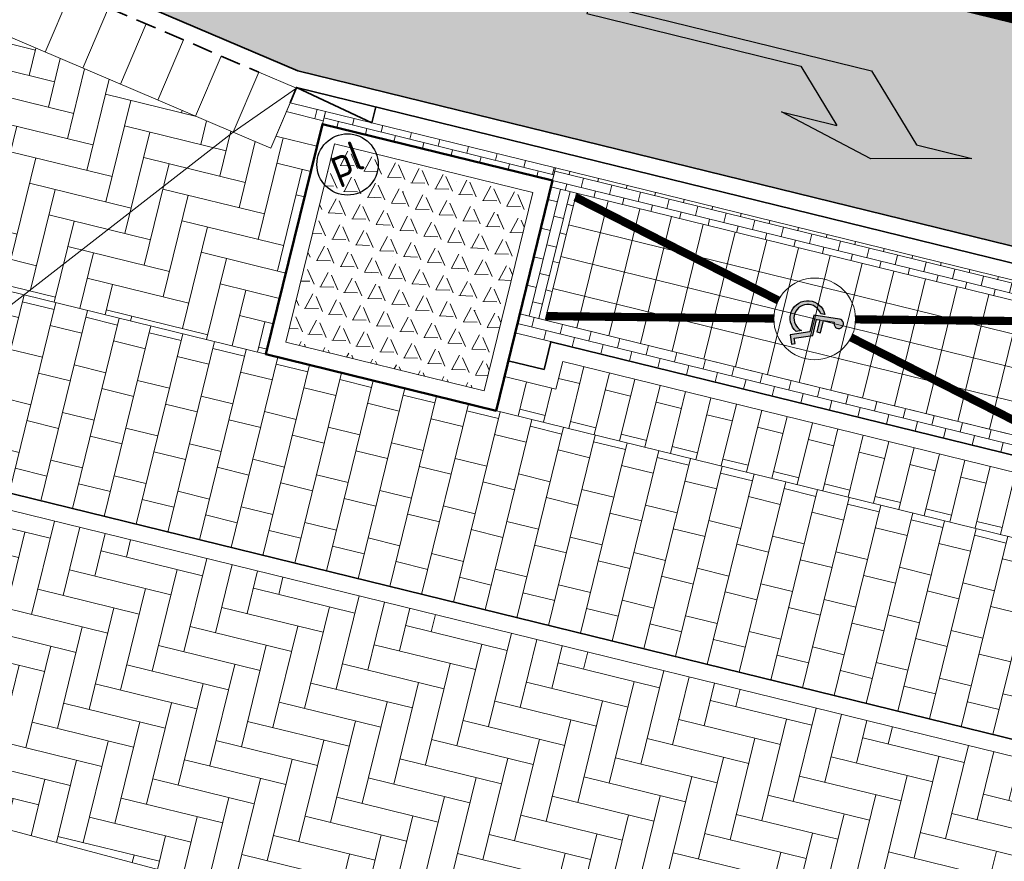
# Model space of a CAD drawing. Header units: metres. Extents: x 196674 to 197628, y 355499 to 356232.
# Tile 63 of 209: x 196966 to 196978, y 355723 to 355734. Entities that reach past the tile are written whole.
import ezdxf
from ezdxf.enums import TextEntityAlignment as Align

# ---------------------------------------------------------------- set-up
doc = ezdxf.new("R2010")
doc.units = ezdxf.units.M
doc.linetypes.add('DASHED2', pattern=[0.375, 0.25, -0.125])
doc.linetypes.add('VW-13_STREEP', pattern=[4, 1, -3])
doc.layers.get('0').update_dxf_attribs({"lineweight": 25})
for name, color, linetype, lineweight in [('N-WE-IE-MEUBILAIR-S-200', 7, 'Continuous', 25), ('N-WE-VH-KANTOPSLUITING_ACHTERKANTBAND-G', 50, 'Continuous', 18), ('N-WE-VH-KANTOPSLUITING_ELEMENT_INRIT-G', 210, 'Continuous', 18), ('N-WE-VH-KANTOPSLUITING_ELEMENT_INRIT_VOORKANT_BLOKKEN-G', 210, 'DASHED2', 35), ('N-WE-VH-MATERIAALGRENS-G', 7, 'Continuous', 13), ('N-WE-VH-OPENVERHARDING_TEGEL_400x400_PARKEERVAKKEN-A', 252, 'Continuous', 5)]:
    doc.layers.add(name, color=color, linetype=linetype, lineweight=lineweight)
for name, color, linetype, lineweight, true_color in [('N-WE-VH-GESLOTENVERHARDING_ASFALT_RIJBAAN-V', 7, 'Continuous', 5, 0xd6d6d6), ('N-WE-VH-GOOT-TEGEL_200x200-G', 7, 'Continuous', 35, 0x00a5a5), ('N-WE-VH-HALFVERHARDING_GEBONDEN_SPLIT-A', 7, 'Continuous', 5, 0xaab7a9), ('N-WE-VH-KANTOPSLUITING_GELEIDEBAND_50 200-G', 1, 'Continuous', 35, 0xff0000), ('N-WE-VH-KANTOPSLUITING_OPSLUITBAND_200X250-G', 7, 'Continuous', 50, 0x0029a5), ('N-WE-VH-KANTOPSLUITING_VERLOOPBAND_GELEIDEBAND_50 200_TROTTOIRBAND_180 200-G', 1, 'Continuous', 35, 0xff0000), ('N-WE-VH-OPENVERHARDING_STRAATBAKSTEEN_ROOD_ELLEBOOG_LINGE-A', 7, 'Continuous', 5, 0xdaaea0), ('N-WE-VH-OPENVERHARDING_STRAATBAKSTEEN_ROOD_ELLEBOOG_LINGE-INRITTEN-TUSSEN-RIJBAAN-FIETSPAD-A', 7, 'Continuous', 5, 0xdaaea0), ('N-WE-VH-OPENVERHARDING_STRAATBAKSTEEN_ROOD_HALFSTEENS-LINGE-A', 7, 'Continuous', 5, 0xdaaea0), ('N-WE-VH-OPENVERHARDING_STRAATBAKSTEEN_ROOD_STREKKEN-LINGE-A', 7, 'Continuous', 5, 0xdaaea0), ('N-WE-VH-OPENVERHARDING_TEGEL_200x300_FIETSPAD_ROOD-A', 7, 'Continuous', 5, 0xe04d68), ('N-WE-VW-MARKERING_LANGS_STREEP_13_045-G', 7, 'VW-13_STREEP', 13, 0xffffff), ('N-WE-VW-MARKERING_LANGS_STREEP_DOORGETROKKEN_010-G', 7, 'Continuous', 13, 0xffffff), ('N-WE-VW-MARKERING_PIJL-S', 7, 'Continuous', 25, 0xffffff)]:
    doc.layers.add(name, color=color, linetype=linetype, lineweight=lineweight, true_color=true_color)
doc.layers.add('N-WE-VH-HULPLIJN-G', color=40, linetype='Continuous', lineweight=5, plot=False)
doc.styles.add('NLCS-ISO', font='NLCS-ISO.ttf')

# ---------------------------------------------------------------- blocks, each defined once
blk = doc.blocks.new('*U123')
at = {"layer": 'N-WE-VH-KANTOPSLUITING_ELEMENT_INRIT-G', "ltscale": 0.2, "flags": 128}
for points in [[(16.5, 0), (16.5, -0.7999999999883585)], [(17, 0), (17, -0.7999999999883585)], [(17.5, 0), (17.5, -0.7999999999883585)], [(18, 0), (18, -0.7999999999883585)], [(18.5, 0), (18.5, -0.7999999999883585)], [(19, -0.7999999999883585), (19.5, 0)], [(19, 0), (19, -0.7999999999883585)], [(0.5, -0.7999999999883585), (19, -0.7999999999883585)]]:
    blk.add_lwpolyline(points, dxfattribs=at)
blk.add_lwpolyline([(19, -0.7999999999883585), (19.5, -0.7999999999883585), (19.5, 0), (19, 0)], close=True, dxfattribs=at)
at = {"layer": 'N-WE-VH-KANTOPSLUITING_ELEMENT_INRIT_VOORKANT_BLOKKEN-G', "flags": 128}
blk.add_lwpolyline([(0.5, 0), (19, 0)], dxfattribs=at)
blk = doc.blocks.new('N-SVW-MARKERING_PIJL_RA_5.0')
blk.add_hatch(color=256).paths.add_polyline_path([(3.295908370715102, -0.375), (2.6, -0.375), (3.800000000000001, -0.6750000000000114), (5, -0.375), (4.3, -0.375), (3.549999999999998, 0.375), (0, 0.375), (0, 0.2249999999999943), (2.695908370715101, 0.2249999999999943)])
for p, q in [((0, 0.375), (3.549999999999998, 0.375)), ((0, 0.375), (0, 0.2249999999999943)), ((3.549999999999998, 0.375), (4.3, -0.375)), ((0, 0.2249999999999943), (2.695908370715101, 0.2249999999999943)), ((2.695908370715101, 0.2249999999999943), (3.295908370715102, -0.375)), ((2.6, -0.375), (3.295908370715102, -0.375)), ((3.800000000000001, -0.6750000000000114), (2.6, -0.375)), ((5, -0.375), (3.8, -0.6750000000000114)), ((4.3, -0.375), (5, -0.375))]:
    blk.add_line(p, q)
blk = doc.blocks.new('N-SVW-MARKERING_SYMBOOL_MINDERVALIDE')
h = blk.add_hatch(color=256)
h.dxf.hatch_style = 1
edge = h.paths.add_edge_path()
edge.add_line((0.287907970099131, 0.4925545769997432), (-0.0163198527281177, 0.4925545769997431))
edge.add_line((-0.01631985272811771, 0.4925545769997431), (-0.02158222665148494, 0.5527198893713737))
edge.add_line((-0.02158222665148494, 0.5527198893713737), (0.2090622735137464, 0.5527198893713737))
edge.add_line((0.2090622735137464, 0.5527198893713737), (0.2090622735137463, 0.6227198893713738))
edge.add_line((0.2090622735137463, 0.6227198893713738), (-0.02770479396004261, 0.6227198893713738))
edge.add_line((-0.02770479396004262, 0.6227198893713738), (-0.04525297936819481, 0.8233502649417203))
edge.add_arc((-0.03432544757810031, 0.9112152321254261), 0.08854187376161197, 262.9106777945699, 544.9986685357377)
edge.add_line((-0.122530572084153, 0.9035003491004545), (-0.08046453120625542, 0.4225545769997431))
edge.add_line((-0.08046453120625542, 0.4225545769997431), (0.2403993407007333, 0.422554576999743))
edge.add_line((0.2403993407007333, 0.422554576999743), (0.3770460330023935, 0.07866898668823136))
edge.add_line((0.3770460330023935, 0.07866898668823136), (0.5402005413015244, 0.1435002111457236))
edge.add_line((0.5402005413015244, 0.1435002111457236), (0.5143512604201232, 0.2085526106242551))
edge.add_line((0.5143512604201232, 0.2085526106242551), (0.4162491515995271, 0.169570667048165))
edge.add_line((0.4162491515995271, 0.169570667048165), (0.287907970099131, 0.4925545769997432))
h = blk.add_hatch(color=256)
h.dxf.hatch_style = 1
edge = h.paths.add_edge_path()
edge.add_arc((1.249000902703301e-16, 0.3263172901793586), 0.2563172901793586, 122.4109707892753, 347.3893210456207)
edge.add_line((0.2501339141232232, 0.2703567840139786), (0.2884929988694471, 0.1738221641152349))
edge.add_arc((6.938893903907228e-17, 0.3263172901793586), 0.3263172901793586, 116.19820386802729, 332.13942264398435, ccw=False)
edge.add_line((-0.1440618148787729, 0.6191127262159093), (-0.1373831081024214, 0.5427068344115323))
for points in [[(0.287907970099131, 0.4925545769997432), (-0.01631985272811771, 0.4925545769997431), (-0.02158222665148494, 0.5527198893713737), (0.2090622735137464, 0.5527198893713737), (0.2090622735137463, 0.6227198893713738), (-0.02770479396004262, 0.6227198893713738), (-0.04525297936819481, 0.8233502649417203, 2.827362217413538), (-0.122530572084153, 0.9035003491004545), (-0.08046453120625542, 0.4225545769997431), (0.2403993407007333, 0.422554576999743), (0.3770460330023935, 0.07866898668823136), (0.5402005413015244, 0.1435002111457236), (0.5143512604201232, 0.2085526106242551), (0.4162491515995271, 0.169570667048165)], [(-0.1373831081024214, 0.5427068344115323, 1.496299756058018), (0.2501339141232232, 0.2703567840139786), (0.2884929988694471, 0.1738221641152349, -1.375639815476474), (-0.1440618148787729, 0.6191127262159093)]]:
    blk.add_lwpolyline(points, format="xyb", close=True)
blk = doc.blocks.new('SIE-MEUBILAIR_PAAL_POLLER-SO')
blk.add_circle((0, 0), 0.75)
at = {"style": 'NLCS-ISO'}
blk.add_text('pl', height=0.75, dxfattribs=at).set_placement((5.684341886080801e-14, 0.1291188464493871), align=Align.MIDDLE_CENTER)

msp = doc.modelspace()

# ---------------------------------------------------------------- hatches: boundary and pattern name
at = {"layer": 'N-WE-VH-GESLOTENVERHARDING_ASFALT_RIJBAAN-V'}
h = msp.add_hatch(color=256, dxfattribs=at)
h.dxf.hatch_style = 1
h.paths.add_polyline_path([(196948.952586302, 355754.5683464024), (196948.2972287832, 355751.8975775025), (196985.9216240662, 355742.665243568), (196985.0178448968, 355745.7185959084), (196984.9044531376, 355745.7464201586)])
edge = h.paths.add_edge_path()
edge.add_line((196949.8082533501, 355746.9962693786), (196947.3286284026, 355747.0690561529))
edge.add_line((196947.3286284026, 355747.0690561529), (196946.046566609, 355741.8442884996))
edge.add_line((196946.046566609, 355741.8442884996), (196951.4281986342, 355740.523735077))
edge.add_line((196951.4281986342, 355740.523735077), (196969.3175015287, 355732.890581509))
edge.add_line((196969.3175015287, 355732.890581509), (196990.3419258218, 355727.7315748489))
edge.add_line((196990.3419258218, 355727.7315748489), (196987.361887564, 355737.7994178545))
edge.add_arc((196989.2068408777, 355747.831174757), 10.19999996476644, 256.2130756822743, 259.57910803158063, ccw=False)
edge.add_line((196986.7760602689, 355737.9250501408), (196949.8082533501, 355746.9962693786))
edge = h.paths.add_edge_path()
edge.add_arc((197001.9665343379, 355735.4331866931), 1.200000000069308, 134.3917071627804, 256.2130756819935, ccw=False)
edge.add_arc((196994.2713751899, 355743.2935000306), 9.800000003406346, 314.3917071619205, 327.8953772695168)
edge.add_arc((197003.1657051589, 355737.7130973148), 0.6999999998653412, 76.21307567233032, 147.8953772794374, ccw=False)
edge.add_line((197003.3325234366, 355738.3929293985), (197003.9878809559, 355741.0636982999))
edge.add_line((197003.9878809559, 355741.0636982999), (196985.0178448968, 355745.7185959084))
edge.add_line((196985.0178448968, 355745.7185959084), (196985.9216240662, 355742.665243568))
edge.add_line((196985.9216240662, 355742.665243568), (196994.5532249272, 355740.5472076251))
edge.add_arc((196994.3864066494, 355739.8673755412), 0.7000000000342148, -56.96047541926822, 76.21307567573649, ccw=False)
edge.add_arc((196988.4550085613, 355751.5905466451), 13.83438277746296, 265.46806129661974, 297.1505713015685, ccw=False)
edge.add_line((196987.361887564, 355737.7994178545), (196990.3419258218, 355727.7315748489))
edge.add_line((196990.3419258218, 355727.7315748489), (196990.4553175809, 355727.7037505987))
edge.add_line((196990.4553175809, 355727.7037505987), (196999.5238381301, 355725.4785026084))
edge.add_line((196999.5238381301, 355725.4785026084), (197001.6805601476, 355734.2677602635))
at = {"layer": 'N-WE-VH-HALFVERHARDING_GEBONDEN_SPLIT-A'}
h = msp.add_hatch(dxfattribs=at)
h.set_pattern_fill('AVH-GRAVEL-SO', color=251, scale=0.3, angle=-13.7869243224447, pattern_type=2)
h.set_pattern_definition([(242.1768326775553, (1.023267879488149, 0.9474401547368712), (-0.2859741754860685, -1.165426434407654), [0.197909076, -4.74981768]), (113.7816676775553, (1.102633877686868, 0.7673372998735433), (-5.584217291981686, 12.49065720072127), [0.196814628, -19.484648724]), (358.3078326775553, (0.9308949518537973, 0.7724108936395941), (11.06078624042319, -0.2429148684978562), [0.171813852, -17.00957142]), (242.1768326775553, (1.314624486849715, 0.8759466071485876), (-0.2859741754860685, -1.165426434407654), [0.197909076, -4.74981768]), (113.7816676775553, (1.393990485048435, 0.6958437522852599), (-5.584217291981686, 12.49065720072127), [0.196814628, -19.484648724]), (358.3078326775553, (1.222251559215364, 0.7009173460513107), (11.06078624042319, -0.2429148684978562), [0.171813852, -17.00957142]), (358.3078326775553, (0.6395383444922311, 0.8439044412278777), (11.06078624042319, -0.2429148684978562), [0.171813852, -17.00957142]), (113.7816676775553, (0.8112772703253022, 0.8388308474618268), (-5.584217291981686, 12.49065720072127), [0.196814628, -19.484648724]), (242.1768326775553, (0.7319112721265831, 1.018933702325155), (-0.2859741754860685, -1.165426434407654), [0.197909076, -4.74981768]), (242.1768326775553, (0.4405546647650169, 1.090427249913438), (-0.2859741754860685, -1.165426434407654), [0.197909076, -4.74981768]), (113.7816676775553, (0.5199206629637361, 0.9103243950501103), (-5.584217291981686, 12.49065720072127), [0.196814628, -19.484648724]), (358.3078326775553, (0.348181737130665, 0.9153979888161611), (11.06078624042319, -0.2429148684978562), [0.171813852, -17.00957142]), (358.3078326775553, (0.160145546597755, 0.6526388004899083), (11.06078624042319, -0.2429148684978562), [0.171813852, -17.00957142]), (113.7816676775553, (0.3318844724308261, 0.6475652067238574), (-5.584217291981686, 12.49065720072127), [0.196814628, -19.484648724]), (242.1768326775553, (0.252518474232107, 0.8276680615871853), (-0.2859741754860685, -1.165426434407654), [0.197909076, -4.74981768]), (242.1768326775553, (0.5438750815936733, 0.7561745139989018), (-0.2859741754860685, -1.165426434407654), [0.197909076, -4.74981768]), (113.7816676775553, (0.6232410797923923, 0.5760716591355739), (-5.584217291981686, 12.49065720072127), [0.196814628, -19.484648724]), (358.3078326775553, (0.4515021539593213, 0.5811452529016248), (11.06078624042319, -0.2429148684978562), [0.171813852, -17.00957142]), (358.3078326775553, (1.034215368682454, 0.4381581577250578), (11.06078624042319, -0.2429148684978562), [0.171813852, -17.00957142]), (113.7816676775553, (1.205954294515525, 0.433084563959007), (-5.584217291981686, 12.49065720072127), [0.196814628, -19.484648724]), (242.1768326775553, (1.126588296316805, 0.6131874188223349), (-0.2859741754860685, -1.165426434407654), [0.197909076, -4.74981768]), (358.3078326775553, (0.7428587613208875, 0.5096517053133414), (11.06078624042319, -0.2429148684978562), [0.171813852, -17.00957142]), (113.7816676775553, (0.9145976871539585, 0.5045781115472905), (-5.584217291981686, 12.49065720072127), [0.196814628, -19.484648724]), (242.1768326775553, (0.8352316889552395, 0.6846809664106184), (-0.2859741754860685, -1.165426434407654), [0.197909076, -4.74981768]), (358.3078326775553, (0.205194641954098, 0.3326847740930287), (11.06078624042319, -0.2429148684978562), [0.171813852, -17.00957142]), (113.7816676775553, (0.376933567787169, 0.3276111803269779), (-5.584217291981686, 12.49065720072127), [0.196814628, -19.484648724]), (242.1768326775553, (0.29756756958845, 0.5077140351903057), (-0.2859741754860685, -1.165426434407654), [0.197909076, -4.74981768]), (242.1768326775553, (0.5889241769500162, 0.4362204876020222), (-0.2859741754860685, -1.165426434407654), [0.197909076, -4.74981768]), (113.7816676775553, (0.6682901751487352, 0.2561176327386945), (-5.584217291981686, 12.49065720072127), [0.196814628, -19.484648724]), (358.3078326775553, (0.4965512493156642, 0.2611912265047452), (11.06078624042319, -0.2429148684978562), [0.171813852, -17.00957142]), (358.3078326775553, (1.079264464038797, 0.1182041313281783), (11.06078624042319, -0.2429148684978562), [0.171813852, -17.00957142]), (113.7816676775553, (1.251003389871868, 0.1131305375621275), (-5.584217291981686, 12.49065720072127), [0.196814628, -19.484648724]), (242.1768326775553, (1.171637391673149, 0.2932333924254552), (-0.2859741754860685, -1.165426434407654), [0.197909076, -4.74981768]), (358.3078326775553, (0.7879078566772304, 0.1896976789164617), (11.06078624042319, -0.2429148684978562), [0.171813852, -17.00957142]), (113.7816676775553, (0.9596467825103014, 0.184624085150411), (-5.584217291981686, 12.49065720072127), [0.196814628, -19.484648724]), (242.1768326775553, (0.8802807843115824, 0.3647269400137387), (-0.2859741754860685, -1.165426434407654), [0.197909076, -4.74981768]), (242.1768326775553, (0.6922445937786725, 0.101967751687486), (-0.2859741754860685, -1.165426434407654), [0.197909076, -4.74981768]), (113.7816676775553, (0.7716105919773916, -0.0781351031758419), (-5.584217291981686, 12.49065720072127), [0.196814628, -19.484648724]), (358.3078326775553, (0.5998716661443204, -0.07306150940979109), (11.06078624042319, -0.2429148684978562), [0.171813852, -17.00957142]), (242.1768326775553, (0.9836012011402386, 0.03047420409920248), (-0.2859741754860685, -1.165426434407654), [0.197909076, -4.74981768]), (113.7816676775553, (1.062967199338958, -0.1496286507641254), (-5.584217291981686, 12.49065720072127), [0.196814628, -19.484648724]), (358.3078326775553, (0.8912282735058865, -0.1445550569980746), (11.06078624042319, -0.2429148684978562), [0.171813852, -17.00957142]), (358.3078326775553, (0.3085150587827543, -0.001567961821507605), (11.06078624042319, -0.2429148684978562), [0.171813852, -17.00957142]), (113.7816676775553, (0.4802539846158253, -0.006641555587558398), (-5.584217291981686, 12.49065720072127), [0.196814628, -19.484648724]), (242.1768326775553, (0.4008879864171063, 0.1734612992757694), (-0.2859741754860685, -1.165426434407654), [0.197909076, -4.74981768]), (242.1768326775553, (0.1095313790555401, 0.2449548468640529), (-0.2859741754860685, -1.165426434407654), [0.197909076, -4.74981768]), (113.7816676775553, (0.1888973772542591, 0.06485199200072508), (-5.584217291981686, 12.49065720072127), [0.196814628, -19.484648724]), (358.3078326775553, (0.01715845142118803, 0.06992558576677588), (11.06078624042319, -0.2429148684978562), [0.171813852, -17.00957142]), (49.64802467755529, (0.5746857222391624, 1.032801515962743), (-0.9144975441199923, 0.7769776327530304), [5.04e-07, -1.199999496]), (346.2130756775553, (0.4814522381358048, 1.055679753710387), (0.2859741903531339, 1.165426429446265), [0, -1.2]), (49.64802467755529, (0.5746857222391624, 1.032801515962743), (-0.9144975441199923, 0.7769776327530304), [5.04e-07, -1.199999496]), (346.2130756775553, (0.4814522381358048, 1.055679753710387), (0.2859741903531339, 1.165426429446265), [0, -1.2])])
h.paths.add_polyline_path([(196972.1937977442, 355731.4022451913), (196969.7657853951, 355731.9980798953), (196969.170037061, 355729.5702354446), (196971.5979180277, 355728.9743067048)])
at = {"layer": 'N-WE-VH-OPENVERHARDING_STRAATBAKSTEEN_ROOD_ELLEBOOG_LINGE-A', "true_color": 0xb05e45}
h = msp.add_hatch(dxfattribs=at)
h.set_pattern_fill('AVH-ROO_BSS_LINGEFRMT_ELLEBOOG', color=25, scale=4, angle=346.2130756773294, pattern_type=2)
h.set_pattern_definition([(346.2130756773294, (0, 0), (0.3870401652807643, 0.2345205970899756), [1.28, -0.64]), (256.2130756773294, (0.228779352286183, 0.9323411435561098), (0.3870401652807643, 0.2345205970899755), [1.28, -0.64])])
edge = h.paths.add_edge_path()
edge.add_line((196963.5024933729, 355728.0780413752), (196962.8205193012, 355728.2454156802))
edge.add_arc((196975.3557216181, 355779.3299061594), 52.59996639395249, 245.28000171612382, 256.21306635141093, ccw=False)
edge.add_arc((196975.355721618, 355779.3299061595), 52.59996639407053, 241.96651623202, 245.2800017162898, ccw=False)
edge.add_arc((196927.2290195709, 355688.9442122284), 49.79999999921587, 61.96651623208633, 63.4129687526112)
edge.add_line((196949.5173425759, 355733.4781392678), (196949.027964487, 355731.4841464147))
edge.add_arc((196927.2290198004, 355688.9442128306), 47.79999935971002, 60.03241416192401, 62.867816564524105, ccw=False)
edge.add_arc((196949.6070665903, 355727.7548165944), 2.999999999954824, -14.159324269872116, 60.03241416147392, ccw=False)
edge.add_line((196952.5159243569, 355727.0209593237), (196952.2901902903, 355726.1261963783))
edge.add_line((196952.2901902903, 355726.1261963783), (196952.774999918, 355726.0038868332))
edge.add_line((196952.774999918, 355726.0038868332), (196954.0884636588, 355725.6815870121))
edge.add_line((196954.0884636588, 355725.6815870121), (196954.1083629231, 355725.7626821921))
edge.add_line((196954.1083629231, 355725.7626821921), (196954.1045190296, 355725.7636254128))
edge.add_line((196954.1045190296, 355725.7636254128), (196954.2951684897, 355726.5405763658))
edge.add_line((196954.2951684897, 355726.5405763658), (196954.7807628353, 355726.4214204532))
edge.add_line((196954.7807628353, 355726.4214204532), (196959.6367062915, 355725.2298613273))
edge.add_line((196959.6367062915, 355725.2298613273), (196960.1223006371, 355725.1107054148))
edge.add_line((196960.1223006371, 355725.1107054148), (196967.6809182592, 355723.0974883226))
edge.add_line((196967.6809182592, 355723.0974883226), (196978.1048668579, 355720.3707893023))
edge.add_line((196978.1048668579, 355720.3707893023), (196978.7548335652, 355720.2546714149))
edge.add_line((196978.7548335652, 355720.2546714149), (196981.5043161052, 355719.5923294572))
edge.add_line((196981.5043161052, 355719.5923294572), (196982.5956795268, 355719.3156438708))
edge.add_line((196982.5956795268, 355719.3156438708), (196993.646, 355716.569))
edge.add_line((196993.646, 355716.569), (196992.3999124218, 355720.7788164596))
edge.add_arc((196942.6435372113, 355553.2098959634), 174.7999999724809, 73.4622235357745, 76.21066489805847)
edge.add_line((196984.307587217, 355722.9719262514), (196963.5024933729, 355728.0780413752))
at = {"layer": 'N-WE-VH-OPENVERHARDING_STRAATBAKSTEEN_ROOD_ELLEBOOG_LINGE-INRITTEN-TUSSEN-RIJBAAN-FIETSPAD-A', "true_color": 0xb05e45}
h = msp.add_hatch(dxfattribs=at)
h.set_pattern_fill('AVH-ROO_BSS_LINGEFRMT_ELLEBOOG', color=25, scale=4, angle=76.21307568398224, pattern_type=2)
h.set_pattern_definition([(76.21307568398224, (0, 0), (-0.2345205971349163, 0.3870401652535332), [1.28, -0.6399999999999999]), (346.2130756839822, (-0.9323411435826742, 0.2287793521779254), (-0.2345205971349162, 0.3870401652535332), [1.28, -0.64])])
edge = h.paths.add_edge_path()
edge.add_line((196951.5106239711, 355739.4013380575), (196951.0221988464, 355739.6097432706))
edge.add_line((196951.0221988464, 355739.6097432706), (196950.1520351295, 355736.0642223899))
edge.add_arc((196927.2290195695, 355688.9442122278), 52.40000000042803, 61.96651858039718, 64.05793324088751, ccw=False)
edge.add_arc((196975.3557337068, 355779.329937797), 50.00000000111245, 241.9665185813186, 256.2130698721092)
edge.add_line((196963.4401375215, 355730.770504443), (196968.9281243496, 355729.4236086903))
edge.add_line((196968.9281243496, 355729.4236086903), (196969.6192108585, 355732.2399834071))
edge.add_line((196969.6192108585, 355732.2399834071), (196969.6573294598, 355732.3953275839))
edge.add_line((196969.6573294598, 355732.3953275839), (196969.223934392, 355732.5016747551))
edge.add_line((196969.223934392, 355732.5016747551), (196968.986273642, 355731.9446854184))
edge.add_line((196968.986273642, 355731.9446854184), (196968.5263881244, 355732.1409131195))
edge.add_line((196968.5263881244, 355732.1409131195), (196951.5106239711, 355739.4013380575))
at = {"layer": 'N-WE-VH-OPENVERHARDING_STRAATBAKSTEEN_ROOD_HALFSTEENS-LINGE-A', "true_color": 0xb05e45}
h = msp.add_hatch(dxfattribs=at)
h.set_pattern_fill('AVH-BSS_LINGEFORMAAT_HALFST', color=25, scale=4, angle=-13.7893351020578, pattern_type=2)
h.set_pattern_definition([(346.2106648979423, (7, 0.7800000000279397), (1.046740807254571, 0.2373471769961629), [0.32, -0.32]), (76.2106648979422, (7, 0.7800000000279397), (-0.3107771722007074, 0.07627286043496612), [])])
h.paths.add_polyline_path([(196972.5616644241, 355729.3349906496), (196972.47824101, 355728.9950780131), (196971.8469748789, 355729.150007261), (196971.7444832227, 355728.7324004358), (196978.5427338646, 355727.0639316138), (196978.7286489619, 355727.8214509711)])
h.paths.add_polyline_path([(196985.3409845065, 355725.3954627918), (196985.5268996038, 355726.1529821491), (196978.7286489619, 355727.8214509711), (196978.5427338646, 355727.0639316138)])
at = {"layer": 'N-WE-VH-OPENVERHARDING_STRAATBAKSTEEN_ROOD_STREKKEN-LINGE-A', "true_color": 0xb05e45}
h = msp.add_hatch(dxfattribs=at)
h.set_pattern_fill('AVH-BSS_LINGEFORMAAT_HALFST', color=25, scale=1.5, angle=256.0513830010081, pattern_type=2)
h.set_pattern_definition([(256.0513830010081, (0, 0), (0.0879136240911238, -0.3927737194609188), [0.12, -0.12]), (346.051383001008, (0, 0), (0.0289261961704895, 0.1164614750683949), [])])
h.paths.add_polyline_path([(196969.6573294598, 355732.3953275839), (196969.6192108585, 355732.2399834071), (196972.4357051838, 355731.5488151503), (196972.4738424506, 355731.704207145)])
h = msp.add_hatch(dxfattribs=at)
h.set_pattern_fill('AVH-BSS_LINGEFORMAAT_HALFST', color=25, scale=1.499999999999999, angle=76.2106648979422, pattern_type=2)
h.set_pattern_definition([(76.2106648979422, (196971.9780688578, 355729.6841555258), (-0.08900519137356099, 0.3925278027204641), [0.1199999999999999, -0.1199999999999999]), (166.2106648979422, (196971.9780688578, 355729.6841555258), (-0.02860232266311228, -0.1165414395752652), [])])
h.paths.add_polyline_path([(196978.833524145, 355728.2487695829), (196978.5615941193, 355728.3155083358), (196972.3460506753, 355729.8409655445), (196972.0352735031, 355729.9172384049), (196971.9780688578, 355729.6841555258), (196978.7763194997, 355728.0156867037)])
h.paths.add_polyline_path([(196985.6317747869, 355726.5803007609), (196985.3209976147, 355726.6565736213), (196979.1054541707, 355728.18203083), (196978.833524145, 355728.2487695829), (196978.7763194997, 355728.0156867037), (196985.5745701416, 355726.3472178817)])
h.paths.add_polyline_path([(196979.2720930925, 355730.035738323), (196972.4738424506, 355731.704207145), (196972.4166378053, 355731.4711242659), (196972.7274149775, 355731.3948514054), (196978.9429584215, 355729.8693941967), (196979.2148884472, 355729.8026554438)])
h.paths.add_polyline_path([(196986.0703437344, 355728.367269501), (196979.2720930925, 355730.035738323), (196979.2148884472, 355729.8026554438), (196979.4868184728, 355729.735916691), (196985.7023619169, 355728.2104594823), (196986.013139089, 355728.1341866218)])
h = msp.add_hatch(dxfattribs=at)
h.set_pattern_fill('AVH-BSS_LINGEFORMAAT_HALFST', color=25, scale=1.499999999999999, angle=-13.7893351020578, pattern_type=2)
h.set_pattern_definition([(346.2106648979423, (196972.0352735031, 355729.9172384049), (0.3925278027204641, 0.08900519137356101), [0.1199999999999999, -0.1199999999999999]), (76.2106648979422, (196972.0352735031, 355729.9172384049), (-0.1165414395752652, 0.02860232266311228), [])])
h.paths.add_polyline_path([(196972.7274149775, 355731.3948514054), (196972.4166378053, 355731.4711242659), (196972.0352735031, 355729.9172384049), (196972.3460506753, 355729.8409655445)])
h.paths.add_polyline_path([(196979.2148884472, 355729.8026554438), (196978.9429584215, 355729.8693941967), (196978.5615941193, 355728.3155083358), (196978.833524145, 355728.2487695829)])
h.paths.add_polyline_path([(196979.4868184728, 355729.735916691), (196979.2148884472, 355729.8026554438), (196978.833524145, 355728.2487695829), (196979.1054541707, 355728.18203083)])
h.paths.add_polyline_path([(196986.013139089, 355728.1341866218), (196985.7023619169, 355728.2104594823), (196985.3209976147, 355726.6565736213), (196985.6317747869, 355726.5803007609)])
at = {"layer": 'N-WE-VH-OPENVERHARDING_TEGEL_200x300_FIETSPAD_ROOD-A'}
h = msp.add_hatch(dxfattribs=at)
h.set_pattern_fill('AVH-TEGEL_200X300_HALFST', color=256, scale=2, angle=76.22078229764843, pattern_type=2)
h.set_pattern_definition([(76.22078229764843, (0, 0), (-0.3884882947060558, 0.09527247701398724), []), (166.2207822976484, (0, 0), (-0.1429087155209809, -0.5827324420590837), [0.4, -0.4]), (166.2207822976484, (0.09527247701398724, 0.3884882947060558), (-0.1429087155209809, -0.5827324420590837), [-0.4, 0.4])])
edge = h.paths.add_edge_path()
edge.add_arc((196927.2290195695, 355688.9442122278), 52.40000000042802, 61.96651858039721, 64.05793324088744)
edge.add_line((196950.1520351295, 355736.0642223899), (196949.5662224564, 355733.6773025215))
edge.add_arc((196927.2290195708, 355688.9442122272), 50.00000000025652, 61.96651858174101, 63.465022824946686, ccw=False)
edge.add_arc((196975.3557337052, 355779.3299377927), 52.39999999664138, 241.9665185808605, 245.2800041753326)
edge.add_arc((196975.3557337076, 355779.3299378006), 52.40000000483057, 245.2800041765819, 256.2130709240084)
edge.add_line((196962.8681898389, 355728.4396514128), (196963.5501639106, 355728.2722771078))
edge.add_line((196963.5501639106, 355728.2722771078), (196984.3552577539, 355723.1661619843))
edge.add_arc((196942.6435372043, 355553.2098959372), 174.9999999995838, 73.50477980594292, 76.21066489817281, ccw=False)
edge.add_line((196992.3322244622, 355721.0074953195), (196991.522465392, 355723.7432075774))
edge.add_arc((196942.6435371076, 355553.2098957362), 177.4000002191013, 74.0064303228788, 74.0474978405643)
edge.add_arc((196942.6435371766, 355553.2098958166), 177.4000001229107, 74.04749785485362, 76.0752956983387)
edge.add_arc((196942.6435371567, 355553.209895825), 177.4000001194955, 76.07529569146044, 76.2106648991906)
edge.add_line((196984.9273041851, 355725.4969907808), (196963.4401375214, 355730.770504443))
edge.add_arc((196975.3557337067, 355779.329937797), 50.00000000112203, 241.9665185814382, 256.2130698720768, ccw=False)
at = {"layer": 'N-WE-VH-OPENVERHARDING_TEGEL_400x400_PARKEERVAKKEN-A'}
h = msp.add_hatch(dxfattribs=at)
h.set_pattern_fill('AVH-TEGEL_400X400_BLOK', color=256, scale=0.9999999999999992, angle=-103.7893351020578, pattern_type=2)
h.set_pattern_definition([(256.2106648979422, (196972.3460506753, 355729.8409655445), (0.3884714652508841, -0.09534107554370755), []), (346.2106648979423, (196972.3460506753, 355729.8409655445), (0.09534107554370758, 0.3884714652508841), [])])
h.paths.add_polyline_path([(196978.5615941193, 355728.3155083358), (196972.3460506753, 355729.8409655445), (196972.7274149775, 355731.3948514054), (196978.9429584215, 355729.8693941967)])

# ---------------------------------------------------------------- linework, layer by layer
at = {"layer": 'N-WE-VH-GOOT-TEGEL_200x200-G', "ltscale": 0.2, "flags": 128}
msp.add_lwpolyline([(196951.4281986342, 355740.523735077), (196969.3175015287, 355732.890581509), (196990.4553175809, 355727.7037505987), (197034.9407055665, 355716.7878553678, -0.3734826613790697), (197046.4430502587, 355700.5145226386), (197046.2722068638, 355698.8047278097), (197039.3936877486, 355679.640358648, 0.03421819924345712), (197035.8549559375, 355652.1417794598), (197038.5133178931, 355637.374981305, 0.003988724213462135), (197038.581696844, 355634.1879771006, 0.01187555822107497), (197039.0861132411, 355624.7117847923, 0.02855868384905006), (197042.1336254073, 355602.110822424, 0.003061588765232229), (197042.6131485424, 355599.7114721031, 0.0008048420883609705), (197042.744082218, 355599.0817099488), (197043.2038895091, 355596.8878635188), (197049.1584376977, 355568.4773434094), (197049.7212509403, 355565.7920318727), (197051.7251532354, 355556.2309527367, -0.3984084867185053), (197051.2205779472, 355555.4110421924), (197050.7745702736, 355555.29198333, -0.419718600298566), (197049.9144463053, 355555.8004803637), (197049.8957871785, 355555.8760399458)], format="xyb", dxfattribs=at)
at = {"layer": 'N-WE-VH-HULPLIJN-G', "flags": 128}
for points in [[(196949.8082533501, 355746.9962693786), (196947.3286284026, 355747.0690561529), (196946.046566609, 355741.8442884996), (196951.4281986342, 355740.523735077), (196969.3175015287, 355732.890581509), (196990.3419258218, 355727.7315748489), (196987.361887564, 355737.7994178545, -0.01468814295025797), (196986.7760602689, 355737.9250501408)], [(196951.5106239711, 355739.4013380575), (196951.0221988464, 355739.6097432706), (196950.1520351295, 355736.0642223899, -0.009125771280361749), (196951.8563615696, 355735.1962827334, 0.06224249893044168), (196963.4401375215, 355730.770504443), (196968.9281243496, 355729.4236086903), (196969.6192108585, 355732.2399834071), (196969.6573294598, 355732.3953275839), (196969.223934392, 355732.5016747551), (196968.986273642, 355731.9446854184), (196968.5263881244, 355732.1409131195)], [(196951.8563615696, 355735.1962827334, 0.00912577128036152), (196950.1520351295, 355736.0642223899), (196949.5662224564, 355733.6773025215, -0.006538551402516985), (196950.7283917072, 355733.0778672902, 0.01445881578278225), (196953.4428862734, 355731.7317538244, 0.04774072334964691), (196962.8681898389, 355728.4396514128), (196963.5501639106, 355728.2722771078), (196984.3552577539, 355723.1661619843, -0.01180719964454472), (196992.3322244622, 355721.0074953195), (196991.522465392, 355723.7432075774, 0.000179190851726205), (196991.4002208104, 355723.7781983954, 0.008848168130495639), (196985.3342378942, 355725.3966087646, 0.0005906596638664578), (196984.9273041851, 355725.4969907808), (196963.4401375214, 355730.770504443, -0.06224249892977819)]]:
    msp.add_lwpolyline(points, format="xyb", close=True, dxfattribs=at)
msp.add_lwpolyline([(196968.5263881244, 355732.1409131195), (196959.6367062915, 355725.2298613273)], dxfattribs=at)
msp.add_lwpolyline([(196960.1223006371, 355725.1107054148), (196967.6809182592, 355723.0974883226), (196978.1048668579, 355720.3707893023), (196978.7548335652, 355720.2546714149), (196981.5043161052, 355719.5923294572), (196982.5956795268, 355719.3156438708), (196993.646, 355716.569), (196992.3999124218, 355720.7788164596, 0.01199291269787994), (196984.307587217, 355722.9719262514), (196963.5024933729, 355728.0780413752)], format="xyb", dxfattribs=at)
at = {"layer": 'N-WE-VH-HULPLIJN-G'}
msp.add_circle((196975.6445045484, 355729.8551798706), 0.5, dxfattribs=at)
at = {"layer": 'N-WE-VH-KANTOPSLUITING_ACHTERKANTBAND-G', "flags": 128}
for points in [[(196969.3021779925, 355732.6884084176), (196969.223934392, 355732.5016747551)], [(196972.4738424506, 355731.704207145), (196969.223934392, 355732.5016747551)], [(196971.5979180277, 355728.9743067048), (196972.1937977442, 355731.4022451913)], [(196971.8469748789, 355729.150007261), (196972.47824101, 355728.9950780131), (196972.5616644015, 355729.3349905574)]]:
    msp.add_lwpolyline(points, dxfattribs=at)
msp.add_lwpolyline([(196972.1937977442, 355731.4022451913), (196969.7657853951, 355731.9980798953), (196969.170037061, 355729.5702354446), (196971.5979180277, 355728.9743067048)], close=True, dxfattribs=at)
at = {"layer": 'N-WE-VH-KANTOPSLUITING_ACHTERKANTBAND-G', "ltscale": 0.2, "flags": 128}
for points in [[(196972.4738424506, 355731.704207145), (196986.0703437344, 355728.367269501)], [(196972.5616644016, 355729.3349905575), (196985.5268996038, 355726.1529821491)]]:
    msp.add_lwpolyline(points, dxfattribs=at)
at = {"layer": 'N-WE-VH-KANTOPSLUITING_ACHTERKANTBAND-G', "flags": 128}
msp.add_lwpolyline([(197028.2966342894, 355712.0202562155, 0.01620532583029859), (197020.6091684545, 355713.1045206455, 0.005755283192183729), (197017.8640795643, 355713.3694176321, -0.0717076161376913), (197006.0218311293, 355716.1154877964, 0.03260185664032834), (196984.3075872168, 355722.9719262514), (196963.5024933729, 355728.0780413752)], format="xyb", dxfattribs=at)
at = {"layer": 'N-WE-VH-KANTOPSLUITING_GELEIDEBAND_50 200-G', "ltscale": 0.2, "flags": 128}
for points in [[(196969.3021779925, 355732.6884084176), (196990.4076552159, 355727.5095128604)], [(196971.8946454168, 355729.3442429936), (196972.3316758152, 355729.2369842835), (196972.4150992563, 355729.5768968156), (196985.5745701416, 355726.3472178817)]]:
    msp.add_lwpolyline(points, dxfattribs=at)
msp.add_lwpolyline([(197028.3309687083, 355712.2172870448, 0.01620532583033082), (197020.6306690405, 355713.303361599, 0.005755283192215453), (197017.8809973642, 355713.5687008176, -0.07170761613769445), (197006.0943463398, 355716.3018786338, 0.03260185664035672), (196984.3552577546, 355723.1661619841), (196963.5501639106, 355728.2722771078)], format="xyb", dxfattribs=at)
at = {"layer": 'N-WE-VH-KANTOPSLUITING_OPSLUITBAND_200X250-G', "ltscale": 0.1, "flags": 128}
msp.add_lwpolyline([(196972.4357051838, 355731.5488151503), (196969.6192108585, 355732.2399834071), (196968.928140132, 355729.4236730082), (196971.7444820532, 355728.73239567)], close=True, dxfattribs=at)
at = {"layer": 'N-WE-VH-KANTOPSLUITING_VERLOOPBAND_GELEIDEBAND_50 200_TROTTOIRBAND_180 200-G', "flags": 128}
msp.add_lwpolyline([(196970.2733666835, 355732.4500965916), (196970.2257043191, 355732.2558588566), (196969.3021779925, 355732.6884084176), (196969.2239343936, 355732.5016747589)], dxfattribs=at)
at = {"layer": 'N-WE-VH-MATERIAALGRENS-G', "flags": 128}
msp.add_lwpolyline([(196884.7028560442, 355773.7136280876), (196885.0674557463, 355772.4389016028, 0.2691183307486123), (196911.822495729, 355746.6799435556), (196939.7178570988, 355739.8341811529, -0.06223612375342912), (196951.8563615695, 355735.1962827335, 0.06224249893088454), (196963.4401375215, 355730.770504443), (196984.9273041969, 355725.4969907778, -0.00943887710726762), (196991.4002208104, 355723.7781983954)], format="xyb", dxfattribs=at)
at = {"layer": 'N-WE-VH-MATERIAALGRENS-G', "ltscale": 0.2, "flags": 128}
for points in [[(196971.7444832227, 355728.7324004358), (196972.4738424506, 355731.704207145)], [(196972.7274149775, 355731.3948514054), (196972.4166378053, 355731.4711242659)], [(196972.0352735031, 355729.9172384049), (196972.3460506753, 355729.8409655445)]]:
    msp.add_lwpolyline(points, dxfattribs=at)
msp.add_lwpolyline([(196978.5615941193, 355728.3155083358), (196972.3460506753, 355729.8409655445), (196972.7274149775, 355731.3948514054), (196978.9429584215, 355729.8693941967)], close=True, dxfattribs=at)
at = {"layer": 'N-WE-VH-MATERIAALGRENS-G', "flags": 128}
msp.add_lwpolyline([(196967.6809182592, 355723.0974883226), (196960.1223006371, 355725.1107054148)], dxfattribs=at)
at = {"layer": 'N-WE-VW-MARKERING_LANGS_STREEP_13_045-G', "const_width": 0.3, "flags": 128}
msp.add_lwpolyline([(197019.3891275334, 355723.4869911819), (196959.0612320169, 355738.2903461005)], dxfattribs=at)
at = {"layer": 'N-WE-VW-MARKERING_LANGS_STREEP_DOORGETROKKEN_010-G', "const_width": 0.1, "flags": 128}
for points in [[(196975.1989218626, 355730.0820191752), (196972.715497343, 355731.3462924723)], [(196972.3579683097, 355729.8895244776), (196975.1445318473, 355729.8604046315)], [(196976.1444772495, 355729.8499551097), (196978.9310407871, 355729.8208352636)], [(196978.5735117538, 355728.3640672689), (196976.0900872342, 355729.6283405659)]]:
    msp.add_lwpolyline(points, dxfattribs=at)

# ---------------------------------------------------------------- block references
at = {"rotation": 336.8926317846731}
msp.add_blockref('*U123', (196951.3647027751, 355740.3333825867), dxfattribs=at)
at = {"layer": 'N-WE-IE-MEUBILAIR-S-200', "xscale": 0.5, "yscale": 0.5, "zscale": 0.5, "rotation": 21.67232329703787}
msp.add_blockref('SIE-MEUBILAIR_PAAL_POLLER-SO', (196969.9267624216, 355731.7455698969), dxfattribs=at)
at = {"layer": 'N-WE-VW-MARKERING_PIJL-S', "rotation": 346.2130756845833}
msp.add_blockref('N-SVW-MARKERING_PIJL_RA_5.0', (196972.8030780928, 355733.3738510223), dxfattribs=at)
at = {"layer": 'N-WE-VW-MARKERING_PIJL-S', "xscale": 0.6579267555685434, "yscale": 0.6579267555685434, "zscale": 0.6579267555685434, "rotation": 256.520662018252}
msp.add_blockref('N-SVW-MARKERING_SYMBOOL_MINDERVALIDE', (196975.3502097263, 355729.9141921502), dxfattribs=at)

doc.saveas('drawing.dxf')
